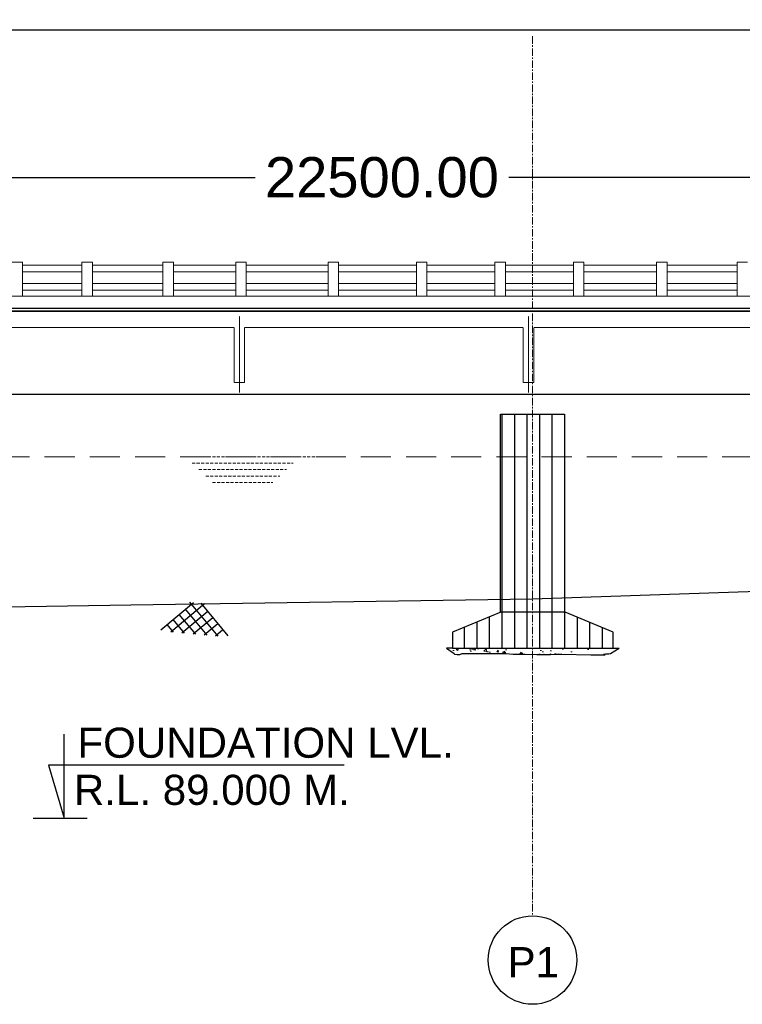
# Model space of a CAD drawing. Header units: inches. Extents: x 4599583 to 400123529, y 1639131 to 28133222499.
# Tile 79 of 86: x 5112253 to 5130250, y 28133182668 to 28133207179. Entities that reach past the tile are written whole.
import ezdxf

# ---------------------------------------------------------------- set-up
doc = ezdxf.new("R2010")
doc.units = ezdxf.units.IN
doc.header["$MEASUREMENT"] = 0
for name, pattern in [('CENTER', [2, 1.25, -0.25, 0.25, -0.25]), ('DASHED', [0.75, 0.5, -0.25]), ('DASHED2', [0.375, 0.25, -0.125]), ('HIDDEN', [0.375, 0.25, -0.125])]:
    doc.linetypes.add(name, pattern=pattern)
for name, color, linetype in [('3', 201, 'Continuous'), ('CHAINAGE', 7, 'Continuous'), ('CHNGE', 31, 'Continuous'), ('DRG', 210, 'Continuous'), ('text', 7, 'Continuous')]:
    doc.layers.add(name, color=color, linetype=linetype)
for name, color, linetype, lineweight in [('CEN', 3, 'CENTER', 13), ('GL', 5, 'Continuous', 30), ('HATCH', 6, 'Continuous', 9), ('PITCH', 8, 'Continuous', 5), ('STR', 7, 'Continuous', 25), ('SYM', 8, 'Continuous', 5)]:
    doc.layers.add(name, color=color, linetype=linetype, lineweight=lineweight)
doc.layers.add('dim', color=7, linetype='Continuous', plot=False)
doc.styles.add('L', font='arial.ttf')
doc.styles.add('ROMANS', font='arial.ttf')
doc.dimstyles.new('Standard$0', dxfattribs={"dimtxt": 60, "dimasz": 60, "dimexe": 60, "dimexo": 60, "dimgap": 25, "dimtad": 0, "dimtih": 1, "dimtoh": 1, "dimlfac": -0.001, "dimzin": 0, "dimdsep": 46, "dimtxsty": 'ROMANS', "dimcen": 30, "dimclrd": 256, "dimclre": 256, "dimclrt": 4, "dimadec": 0, "dimazin": 0, "dimtfac": 1, "dimtix": 1, "dimtofl": 0, "dimtmove": 0, "dimatfit": 0, "dimfxl": 1, "dimtolj": 1, "dimtzin": 0, "dimlwd": -1, "dimlwe": -1, "dimarcsym": 0})
pattern_1 = [(90, (-762919.12, 28134131980.85), (-312.5, 6e-14), [])]
pattern_2 = [(50, (4681001.64, 28133387099.33), (573.80757, -50.20166), [59.99994, -659.99934]), (355, (4681001.64, 28133387099.3), (-111.00096, 601.7531), [47.99995, -527.9995]), (100.4514, (4681049.46, 28133387095.14), (462.80704, 551.5511), [50.9921, -560.9131]), (46.1842, (4681001.64, 28133387259.3), (853.792, -132.4151), [89.9999, -989.999]), (96.6356, (4681072.8, 28133387248.3), (747.7294, 779.2935), [76.4882, -841.3696]), (351.1842, (4681001.6, 28133387259.3), (747.7288, 779.2941), [72, -791.9992]), (21, (4681081.64, 28133387219.33), (477.52516, -322.0948), [59.99994, -659.99934]), (326, (4681081.64, 28133387219.3), (194.6521, 580.11946), [47.99995, -527.9995]), (71.4514, (4681121.44, 28133387192.5), (672.1774, 258.02414), [50.9921, -560.9131]), (37.5, (4681001.64, 28133387099.33), (9.727875, 266.31482), [0, -521.59948, 0, -535.99946, 0, -529.99947]), (7.5, (4681001.64, 28133387099.33), (210.45542, 315.52905), [0, -305.5997, 0, -509.5995, 0, -201.9998]), (327.5, (4680823.24, 28133387099.33), (427.05752, -18.04388), [0, -199.9998, 0, -623.99938, 0, -827.99917]), (317.5, (4680743.24, 28133387099.33), (466.54847, 80.0839), [0, -259.99974, 0, -414.3996, 0, -587.9994])]

# ---------------------------------------------------------------- blocks, each defined once
blk = doc.blocks.new('*D19')
at = {"layer": 'Defpoints', "color": 0, "transparency": 16777216}
for p in [(5155025, 28133206919), (4885025, 28133204169), (5155025, 28133204169)]:
    blk.add_point(p, dxfattribs=at)
at = {"layer": 'DRG', "color": 4, "lineweight": -2, "transparency": 16777216}
for p, q in [((4885025, 28133204219), (4885025, 28133206969)), ((5155025, 28133204219), (5155025, 28133206969)), ((4885975, 28133206919), (4962704, 28133206919)), ((5154075, 28133206919), (5077347, 28133206919))]:
    blk.add_line(p, q, dxfattribs=at)
at = {"layer": 'DRG', "color": 4, "transparency": 16777216}
for points in [[(4885975, 28133207078), (4885975, 28133206761), (4885025, 28133206919)], [(5154075, 28133207078), (5154075, 28133206761), (5155025, 28133206919)]]:
    blk.add_solid(points, dxfattribs=at)
at = {"layer": 'DRG', "color": 6, "transparency": 16777216, "insert": (5020025, 28133206919), "char_height": 1050, "attachment_point": 5, "style": 'ROMANS'}
blk.add_mtext('\\A1;{\\fTimes New Roman|b0|i0|c0|p18;\\H1.4286x;TOTAL LENGTH OF BRIDGE BETWEEN FACE OF DIRT WALLS 270.000 MTS. (12 SPANS @ 22.500 MTS. C/C EACH)}', dxfattribs=at)
blk = doc.blocks.new('*D25')
at = {"layer": 'Defpoints', "color": 0, "transparency": 16777216}
for p in [(5132525, 28133203251), (5110025, 28133201954), (5132525, 28133201954)]:
    blk.add_point(p, dxfattribs=at)
at = {"layer": 'DRG', "color": 4, "lineweight": -2, "transparency": 16777216}
for p, q in [((5110025, 28133202004), (5110025, 28133203301)), ((5132525, 28133202004), (5132525, 28133203301)), ((5110925, 28133203251), (5118116, 28133203251)), ((5131625, 28133203251), (5124435, 28133203251))]:
    blk.add_line(p, q, dxfattribs=at)
at = {"layer": 'DRG', "color": 4, "transparency": 16777216}
for points in [[(5110925, 28133203401), (5110925, 28133203101), (5110025, 28133203251)], [(5131625, 28133203401), (5131625, 28133203101), (5132525, 28133203251)]]:
    blk.add_solid(points, dxfattribs=at)
at = {"layer": 'DRG', "color": 6, "transparency": 16777216, "insert": (5121275, 28133203251), "char_height": 1000, "attachment_point": 5, "style": 'ROMANS'}
blk.add_mtext('\\A1;22500.00', dxfattribs=at)
blk = doc.blocks.new('A$C691546F7')
at = {"layer": 'GL', "color": 71}
for p, q in [((0, 24), (545, 569)), ((181, 0), (749, 569)), ((1050, 0), (481, 569)), ((385, 0), (820, 435)), ((846, 0), (411, 435)), ((436, 0), (206, 230)), ((641, 0), (308, 332)), ((590, 0), (922, 332)), ((232, 0), (104, 128)), ((999, 0), (1127, 128))]:
    blk.add_line(p, q, dxfattribs=at)
for points in [[(1231, 24), (686, 569)], [(794, 0), (1025, 230)]]:
    blk.add_lwpolyline(points, dxfattribs=at)
blk = doc.blocks.new('*D108')
at = {"layer": 'Defpoints', "color": 0, "transparency": 16777216}
for p in [(5155025, 28133206919), (4885025, 28133204169), (5155025, 28133204169)]:
    blk.add_point(p, dxfattribs=at)
at = {"layer": 'DRG', "color": 4, "lineweight": -2, "transparency": 16777216}
for p, q in [((4885025, 28133204219), (4885025, 28133206969)), ((5155025, 28133204219), (5155025, 28133206969)), ((4885975, 28133206919), (4962704, 28133206919)), ((5154075, 28133206919), (5077347, 28133206919))]:
    blk.add_line(p, q, dxfattribs=at)
at = {"layer": 'DRG', "color": 4, "transparency": 16777216}
for points in [[(4885975, 28133207078), (4885975, 28133206761), (4885025, 28133206919)], [(5154075, 28133207078), (5154075, 28133206761), (5155025, 28133206919)]]:
    blk.add_solid(points, dxfattribs=at)
at = {"layer": 'DRG', "color": 6, "transparency": 16777216, "insert": (5020025, 28133206919), "char_height": 1050, "attachment_point": 5, "style": 'ROMANS'}
blk.add_mtext('\\A1;{\\fTimes New Roman|b0|i0|c0|p18;\\H1.4286x;TOTAL LENGTH OF BRIDGE BETWEEN FACE OF DIRT WALLS 270.000 MTS. (12 SPANS @ 22.500 MTS. C/C EACH)}', dxfattribs=at)
blk = doc.blocks.new('*D114')
at = {"layer": 'Defpoints', "color": 0, "transparency": 16777216}
for p in [(5132525, 28133203251), (5110025, 28133201954), (5132525, 28133201954)]:
    blk.add_point(p, dxfattribs=at)
at = {"layer": 'DRG', "color": 4, "lineweight": -2, "transparency": 16777216}
for p, q in [((5110025, 28133202004), (5110025, 28133203301)), ((5132525, 28133202004), (5132525, 28133203301)), ((5110925, 28133203251), (5118116, 28133203251)), ((5131625, 28133203251), (5124435, 28133203251))]:
    blk.add_line(p, q, dxfattribs=at)
at = {"layer": 'DRG', "color": 4, "transparency": 16777216}
for points in [[(5110925, 28133203401), (5110925, 28133203101), (5110025, 28133203251)], [(5131625, 28133203401), (5131625, 28133203101), (5132525, 28133203251)]]:
    blk.add_solid(points, dxfattribs=at)
at = {"layer": 'DRG', "color": 6, "transparency": 16777216, "insert": (5121275, 28133203251), "char_height": 1000, "attachment_point": 5, "style": 'ROMANS'}
blk.add_mtext('\\A1;22500.00', dxfattribs=at)
blk = doc.blocks.new('*D154')
at = {"layer": 'Defpoints', "color": 0, "transparency": 16777216}
for p in [(5155025, 28133206919), (4885025, 28133204169), (5155025, 28133204169)]:
    blk.add_point(p, dxfattribs=at)
at = {"layer": 'DRG', "color": 4, "lineweight": -2, "transparency": 16777216}
for p, q in [((4885025, 28133204219), (4885025, 28133206969)), ((5155025, 28133204219), (5155025, 28133206969)), ((4885975, 28133206919), (4962704, 28133206919)), ((5154075, 28133206919), (5077347, 28133206919))]:
    blk.add_line(p, q, dxfattribs=at)
at = {"layer": 'DRG', "color": 4, "transparency": 16777216}
for points in [[(4885975, 28133207078), (4885975, 28133206761), (4885025, 28133206919)], [(5154075, 28133207078), (5154075, 28133206761), (5155025, 28133206919)]]:
    blk.add_solid(points, dxfattribs=at)
at = {"layer": 'DRG', "color": 6, "transparency": 16777216, "insert": (5020025, 28133206919), "char_height": 1050, "attachment_point": 5, "style": 'ROMANS'}
blk.add_mtext('\\A1;{\\fTimes New Roman|b0|i0|c0|p18;\\H1.4286x;TOTAL LENGTH OF BRIDGE BETWEEN FACE OF DIRT WALLS 270.000 MTS. (12 SPANS @ 22.500 MTS. C/C EACH)}', dxfattribs=at)
blk = doc.blocks.new('*D160')
at = {"layer": 'Defpoints', "color": 0, "transparency": 16777216}
for p in [(5132525, 28133203251), (5110025, 28133201954), (5132525, 28133201954)]:
    blk.add_point(p, dxfattribs=at)
at = {"layer": 'DRG', "color": 4, "lineweight": -2, "transparency": 16777216}
for p, q in [((5110025, 28133202004), (5110025, 28133203301)), ((5132525, 28133202004), (5132525, 28133203301)), ((5110925, 28133203251), (5118116, 28133203251)), ((5131625, 28133203251), (5124435, 28133203251))]:
    blk.add_line(p, q, dxfattribs=at)
at = {"layer": 'DRG', "color": 4, "transparency": 16777216}
for points in [[(5110925, 28133203401), (5110925, 28133203101), (5110025, 28133203251)], [(5131625, 28133203401), (5131625, 28133203101), (5132525, 28133203251)]]:
    blk.add_solid(points, dxfattribs=at)
at = {"layer": 'DRG', "color": 6, "transparency": 16777216, "insert": (5121275, 28133203251), "char_height": 1000, "attachment_point": 5, "style": 'ROMANS'}
blk.add_mtext('\\A1;22500.00', dxfattribs=at)

msp = doc.modelspace()

# ---------------------------------------------------------------- hatches: boundary and pattern name
at = {"layer": 'CHNGE', "linetype": 'Continuous'}
h = msp.add_hatch(dxfattribs=at)
h.set_pattern_fill('ANSI31', color=8, scale=2500, angle=45, style=0)
h.set_pattern_definition(pattern_1)
h.paths.add_polyline_path([(5125825.38, 28133194605.96), (5125035.38, 28133194684.486), (5125035.38, 28133192431.845), (5125825.38, 28133192431.845)])
h.paths.add_polyline_path([(5125015.38, 28133194686.474), (5124225.38, 28133194765), (5124225.38, 28133192431.845), (5125015.38, 28133192431.845)])
h.paths.add_polyline_path([(5125015.38, 28133197355.846), (5124225.38, 28133197355.846), (5124225.38, 28133194765), (5125015.38, 28133194686.474)])
h.paths.add_polyline_path([(5125825.38, 28133197355.846), (5125035.38, 28133197355.846), (5125035.38, 28133194684.486), (5125825.38, 28133194605.96)])
h = msp.add_hatch(dxfattribs=at)
h.set_pattern_fill('ANSI31', color=8, scale=2500, angle=45, style=0)
h.set_pattern_definition(pattern_1)
h.paths.add_polyline_path([(5124225.38, 28133194605.96), (5125015.38, 28133194684.486), (5125015.38, 28133192431.845), (5124225.38, 28133192431.845)])
h.paths.add_polyline_path([(5125035.38, 28133194686.474), (5125825.38, 28133194765), (5125825.38, 28133192431.845), (5125035.38, 28133192431.845)])
h.paths.add_polyline_path([(5125035.38, 28133197355.846), (5125825.38, 28133197355.846), (5125825.38, 28133194765), (5125035.38, 28133194686.474)])
h.paths.add_polyline_path([(5124225.38, 28133197355.846), (5125015.38, 28133197355.846), (5125015.38, 28133194684.486), (5124225.38, 28133194605.96)])
h = msp.add_hatch(dxfattribs=at)
h.set_pattern_fill('ANSI31', color=8, scale=2500, angle=45, style=0)
h.set_pattern_definition(pattern_1)
h.paths.add_polyline_path([(5125825.38, 28133194605.96), (5125035.38, 28133194684.486), (5125035.38, 28133192431.845), (5125825.38, 28133192431.845)])
h.paths.add_polyline_path([(5125015.38, 28133194686.474), (5124225.38, 28133194765), (5124225.38, 28133192431.845), (5125015.38, 28133192431.845)])
h.paths.add_polyline_path([(5125015.38, 28133197355.846), (5124225.38, 28133197355.846), (5124225.38, 28133194765), (5125015.38, 28133194686.474)])
h.paths.add_polyline_path([(5125825.38, 28133197355.846), (5125035.38, 28133197355.846), (5125035.38, 28133194684.486), (5125825.38, 28133194605.96)])
h = msp.add_hatch(dxfattribs=at)
h.set_pattern_fill('ANSI31', color=8, scale=2500, angle=45, style=0)
h.set_pattern_definition(pattern_1)
h.paths.add_polyline_path([(5124225.38, 28133194605.96), (5125015.38, 28133194684.486), (5125015.38, 28133192431.845), (5124225.38, 28133192431.845)])
h.paths.add_polyline_path([(5125035.38, 28133194686.474), (5125825.38, 28133194765), (5125825.38, 28133192431.845), (5125035.38, 28133192431.845)])
h.paths.add_polyline_path([(5125035.38, 28133197355.846), (5125825.38, 28133197355.846), (5125825.38, 28133194765), (5125035.38, 28133194686.474)])
h.paths.add_polyline_path([(5124225.38, 28133197355.846), (5125015.38, 28133197355.846), (5125015.38, 28133194684.486), (5124225.38, 28133194605.96)])
h = msp.add_hatch(dxfattribs=at)
h.set_pattern_fill('ANSI31', color=8, scale=2500, angle=45, style=0)
h.set_pattern_definition(pattern_1)
h.paths.add_polyline_path([(5125825.38, 28133194605.96), (5125035.38, 28133194684.486), (5125035.38, 28133192431.845), (5125825.38, 28133192431.845)])
h.paths.add_polyline_path([(5125015.38, 28133194686.474), (5124225.38, 28133194765), (5124225.38, 28133192431.845), (5125015.38, 28133192431.845)])
h.paths.add_polyline_path([(5125015.38, 28133197355.846), (5124225.38, 28133197355.846), (5124225.38, 28133194765), (5125015.38, 28133194686.474)])
h.paths.add_polyline_path([(5125825.38, 28133197355.846), (5125035.38, 28133197355.846), (5125035.38, 28133194684.486), (5125825.38, 28133194605.96)])
h = msp.add_hatch(dxfattribs=at)
h.set_pattern_fill('ANSI31', color=8, scale=2500, angle=45, style=0)
h.set_pattern_definition(pattern_1)
h.paths.add_polyline_path([(5124225.38, 28133194605.96), (5125015.38, 28133194684.486), (5125015.38, 28133192431.845), (5124225.38, 28133192431.845)])
h.paths.add_polyline_path([(5125035.38, 28133194686.474), (5125825.38, 28133194765), (5125825.38, 28133192431.845), (5125035.38, 28133192431.845)])
h.paths.add_polyline_path([(5125035.38, 28133197355.846), (5125825.38, 28133197355.846), (5125825.38, 28133194765), (5125035.38, 28133194686.474)])
h.paths.add_polyline_path([(5124225.38, 28133197355.846), (5125015.38, 28133197355.846), (5125015.38, 28133194684.486), (5124225.38, 28133194605.96)])
h = msp.add_hatch(dxfattribs=at)
h.set_pattern_fill('ANSI31', color=8, scale=2500, angle=45, style=0)
h.set_pattern_definition(pattern_1)
h.paths.add_polyline_path([(5125025.38, 28133192431.845), (5124235.38, 28133192431.845), (5123035.382, 28133191931.846), (5123035.382, 28133191531.846), (5125025.38, 28133191531.846)])
h.paths.add_polyline_path([(5127035.378, 28133191931.846), (5125835.379, 28133192431.845), (5125025.38, 28133192431.845), (5125025.38, 28133191531.846), (5127035.378, 28133191531.846)])
h = msp.add_hatch(dxfattribs=at)
h.set_pattern_fill('ANSI31', color=8, scale=2500, angle=45, style=0)
h.set_pattern_definition(pattern_1)
h.paths.add_polyline_path([(5125025.38, 28133192431.845), (5124235.38, 28133192431.845), (5123035.382, 28133191931.846), (5123035.382, 28133191531.846), (5125025.38, 28133191531.846)])
h.paths.add_polyline_path([(5127035.378, 28133191931.846), (5125835.379, 28133192431.845), (5125025.38, 28133192431.845), (5125025.38, 28133191531.846), (5127035.378, 28133191531.846)])
h = msp.add_hatch(dxfattribs=at)
h.set_pattern_fill('ANSI31', color=8, scale=2500, angle=45, style=0)
h.set_pattern_definition(pattern_1)
h.paths.add_polyline_path([(5125025.38, 28133192431.845), (5124235.38, 28133192431.845), (5123035.382, 28133191931.846), (5123035.382, 28133191531.846), (5125025.38, 28133191531.846)])
h.paths.add_polyline_path([(5127035.378, 28133191931.846), (5125835.379, 28133192431.845), (5125025.38, 28133192431.845), (5125025.38, 28133191531.846), (5127035.378, 28133191531.846)])
at = {"layer": 'HATCH', "ltscale": 200}
h = msp.add_hatch(dxfattribs=at)
h.set_pattern_fill('AR-CONC', color=256, scale=79.99992, style=0)
h.set_pattern_definition(pattern_2)
h.paths.add_polyline_path([(5127035.378, 28133191531.846), (5125035.38, 28133191531.846), (5125035.38, 28133191375.521), (5125132.663, 28133191373.207), (5125472.434, 28133191373.207), (5125601.258, 28133191380.135), (5125753.808, 28133191387.063), (5126473.886, 28133191366.279), (5126831.908, 28133191366.279), (5126801.898, 28133191380.135), (5126840.492, 28133191394.491), (5126923.193, 28133191395.587), (5126969.078, 28133191398.409)])
h.paths.add_polyline_path([(5125035.38, 28133191531.846), (5123035.382, 28133191531.846), (5123072.565, 28133191397.229), (5123082.846, 28133191380.135), (5123150.017, 28133191373.207), (5123217.189, 28133191373.207), (5123276.872, 28133191400.92), (5124372.837, 28133191400.92), (5124539.255, 28133191380.135), (5124841.432, 28133191380.135), (5125035.38, 28133191375.521)])
h = msp.add_hatch(dxfattribs=at)
h.set_pattern_fill('AR-CONC', color=256, scale=79.99992, style=0)
h.set_pattern_definition(pattern_2)
h.paths.add_polyline_path([(5127035.378, 28133191531.846), (5125035.38, 28133191531.846), (5125035.38, 28133191375.521), (5125132.663, 28133191373.207), (5125472.434, 28133191373.207), (5125601.258, 28133191380.135), (5125753.808, 28133191387.063), (5126473.886, 28133191366.279), (5126831.908, 28133191366.279), (5126801.898, 28133191380.135), (5126840.492, 28133191394.491), (5126923.193, 28133191395.587), (5126969.078, 28133191398.409)])
h.paths.add_polyline_path([(5125035.38, 28133191531.846), (5123035.382, 28133191531.846), (5123072.565, 28133191397.229), (5123082.846, 28133191380.135), (5123150.017, 28133191373.207), (5123217.189, 28133191373.207), (5123276.872, 28133191400.92), (5124372.837, 28133191400.92), (5124539.255, 28133191380.135), (5124841.432, 28133191380.135), (5125035.38, 28133191375.521)])
h = msp.add_hatch(dxfattribs=at)
h.set_pattern_fill('AR-CONC', color=256, scale=79.99992, style=0)
h.set_pattern_definition(pattern_2)
h.paths.add_polyline_path([(5127035.378, 28133191531.846), (5125035.38, 28133191531.846), (5125035.38, 28133191375.521), (5125132.663, 28133191373.207), (5125472.434, 28133191373.207), (5125601.258, 28133191380.135), (5125753.808, 28133191387.063), (5126473.886, 28133191366.279), (5126831.908, 28133191366.279), (5126801.898, 28133191380.135), (5126840.492, 28133191394.491), (5126923.193, 28133191395.587), (5126969.078, 28133191398.409)])
h.paths.add_polyline_path([(5125035.38, 28133191531.846), (5123035.382, 28133191531.846), (5123072.565, 28133191397.229), (5123082.846, 28133191380.135), (5123150.017, 28133191373.207), (5123217.189, 28133191373.207), (5123276.872, 28133191400.92), (5124372.837, 28133191400.92), (5124539.255, 28133191380.135), (5124841.432, 28133191380.135), (5125035.38, 28133191375.521)])

# ---------------------------------------------------------------- linework, layer by layer
msp.add_circle((5125025.38, 28133183769.608), 1101.806)
msp.add_circle((5125025.38, 28133183769.608), 1101.806)
msp.add_circle((5125025.38, 28133183769.608), 1101.806)
at = {"layer": '3', "color": 87, "linetype": 'HIDDEN', "lineweight": 5, "ltscale": 50}
for p, q in [((5110725.38, 28133199514.28), (5117560.785, 28133199514.28)), ((5117595.38, 28133199514.28), (5110725.38, 28133199514.28)), ((5110725.38, 28133199514.28), (5117560.785, 28133199514.28)), ((5117595.38, 28133199514.28), (5110725.38, 28133199514.28)), ((5110725.38, 28133199514.28), (5117560.785, 28133199514.28)), ((5117595.38, 28133199514.28), (5110725.38, 28133199514.28)), ((5117595.38, 28133198149.28), (5117595.38, 28133199514.28)), ((5117595.38, 28133198149.28), (5117595.38, 28133199514.28)), ((5117595.38, 28133198149.28), (5117595.38, 28133199514.28)), ((5117855.38, 28133198149.28), (5117855.38, 28133199514.28)), ((5124795.38, 28133199514.28), (5117855.38, 28133199514.28)), ((5117855.38, 28133198149.28), (5117855.38, 28133199514.28)), ((5124795.38, 28133199514.28), (5117855.38, 28133199514.28)), ((5117855.38, 28133198149.28), (5117855.38, 28133199514.28)), ((5124795.38, 28133199514.28), (5117855.38, 28133199514.28)), ((5124795.38, 28133198149.28), (5124795.38, 28133199514.28)), ((5124795.38, 28133198149.28), (5124795.38, 28133199514.28)), ((5124795.38, 28133198149.28), (5124795.38, 28133199514.28)), ((5124795.38, 28133198149.28), (5124795.38, 28133199514.28)), ((5124795.38, 28133198149.28), (5124795.38, 28133199514.28)), ((5124795.38, 28133198149.28), (5124795.38, 28133199514.28)), ((5125055.38, 28133198149.28), (5125055.38, 28133199514.28)), ((5131825.38, 28133199514.28), (5125055.38, 28133199514.28)), ((5125055.38, 28133198149.28), (5125055.38, 28133199514.28)), ((5131825.38, 28133199514.28), (5125055.38, 28133199514.28)), ((5125055.38, 28133198149.28), (5125055.38, 28133199514.28)), ((5131825.38, 28133199514.28), (5125055.38, 28133199514.28)), ((5125055.38, 28133198149.28), (5125055.38, 28133199514.28)), ((5131825.38, 28133199514.28), (5125055.38, 28133199514.28)), ((5125055.38, 28133198149.28), (5125055.38, 28133199514.28)), ((5131825.38, 28133199514.28), (5125055.38, 28133199514.28)), ((5125055.38, 28133198149.28), (5125055.38, 28133199514.28)), ((5131825.38, 28133199514.28), (5125055.38, 28133199514.28)), ((5117855.38, 28133198149.28), (5117595.38, 28133198149.28)), ((5117855.38, 28133198149.28), (5117595.38, 28133198149.28)), ((5117855.38, 28133198149.28), (5117595.38, 28133198149.28)), ((5125055.38, 28133198149.28), (5124795.38, 28133198149.28)), ((5125055.38, 28133198149.28), (5124795.38, 28133198149.28)), ((5125055.38, 28133198149.28), (5124795.38, 28133198149.28))]:
    msp.add_line(p, q, dxfattribs=at)
at = {"layer": 'CEN', "ltscale": 150}
msp.add_line((5125025.38, 28133206765.413), (5125025.38, 28133184871.413), dxfattribs=at)
msp.add_line((5125025.38, 28133206765.413), (5125025.38, 28133184871.413), dxfattribs=at)
msp.add_line((5125025.38, 28133206765.413), (5125025.38, 28133184871.413), dxfattribs=at)
at = {"layer": 'CEN', "ltscale": 10}
for p, q in [((5117725.38, 28133197899.28), (5117725.38, 28133199799.28)), ((5117725.38, 28133197899.28), (5117725.38, 28133199799.28)), ((5117725.38, 28133197899.28), (5117725.38, 28133199799.28)), ((5124925.38, 28133197899.28), (5124925.38, 28133199799.28)), ((5124925.38, 28133197899.28), (5124925.38, 28133199799.28)), ((5124925.38, 28133197899.28), (5124925.38, 28133199799.28)), ((5124925.38, 28133197899.28), (5124925.38, 28133199799.28)), ((5124925.38, 28133197899.28), (5124925.38, 28133199799.28)), ((5124925.38, 28133197899.28), (5124925.38, 28133199799.28))]:
    msp.add_line(p, q, dxfattribs=at)
at = {"layer": 'CHAINAGE', "linetype": 'ByBlock'}
for p, q in [((5110045.38, 28133199924.28), (5132505.38, 28133199924.28)), ((5110045.38, 28133199924.28), (5132505.38, 28133199924.28)), ((5110045.38, 28133199924.28), (5132505.38, 28133199924.28)), ((5132505.38, 28133197849.28), (5110045.38, 28133197849.28)), ((5132505.38, 28133197849.28), (5110045.38, 28133197849.28)), ((5132505.38, 28133197849.28), (5110045.38, 28133197849.28))]:
    msp.add_line(p, q, dxfattribs=at)
at = {"layer": 'dim', "ltscale": 5}
msp.add_line((5112585.831, 28133187299.28), (5113930.831, 28133187299.28), dxfattribs=at)
msp.add_line((5112585.831, 28133187299.28), (5113930.831, 28133187299.28), dxfattribs=at)
msp.add_line((5112585.831, 28133187299.28), (5113930.831, 28133187299.28), dxfattribs=at)
msp.add_lwpolyline([(5120331.738, 28133188619.293), (5112974.778, 28133188619.293), (5113360.331, 28133187299.28), (5113360.331, 28133189396.777)], dxfattribs=at)
msp.add_lwpolyline([(5120331.738, 28133188619.293), (5112974.778, 28133188619.293), (5113360.331, 28133187299.28), (5113360.331, 28133189396.777)], dxfattribs=at)
msp.add_lwpolyline([(5120331.738, 28133188619.293), (5112974.778, 28133188619.293), (5113360.331, 28133187299.28), (5113360.331, 28133189396.777)], dxfattribs=at)
at = {"layer": 'GL', "lineweight": 30}
msp.add_lwpolyline([(5005025.38, 28133191714.28), (5015025.38, 28133191609.28), (5025025.38, 28133191469.28), (5035025.38, 28133191329.28), (5045025.38, 28133191754.28), (5055025.38, 28133191874.28), (5065025.38, 28133191954.28), (5085025.38, 28133192464.28), (5095025.38, 28133192674.28), (5105025.38, 28133192454.28), (5115025.38, 28133192614.28), (5125025.38, 28133192764.28), (5135025.38, 28133193104.28), (5145025.38, 28133193324.28), (5155025.38, 28133196979.28), (5165025.38, 28133197259.28), (5175025.38, 28133197439.28)], dxfattribs=at)
msp.add_lwpolyline([(5005025.38, 28133191714.28), (5015025.38, 28133191609.28), (5025025.38, 28133191469.28), (5035025.38, 28133191329.28), (5045025.38, 28133191754.28), (5055025.38, 28133191874.28), (5065025.38, 28133191954.28), (5085025.38, 28133192464.28), (5095025.38, 28133192674.28), (5105025.38, 28133192454.28), (5115025.38, 28133192614.28), (5125025.38, 28133192764.28), (5135025.38, 28133193104.28), (5145025.38, 28133193324.28), (5155025.38, 28133196979.28), (5165025.38, 28133197259.28), (5175025.38, 28133197439.28)], dxfattribs=at)
msp.add_lwpolyline([(5005025.38, 28133191714.28), (5015025.38, 28133191609.28), (5025025.38, 28133191469.28), (5035025.38, 28133191329.28), (5045025.38, 28133191754.28), (5055025.38, 28133191874.28), (5065025.38, 28133191954.28), (5085025.38, 28133192464.28), (5095025.38, 28133192674.28), (5105025.38, 28133192454.28), (5115025.38, 28133192614.28), (5125025.38, 28133192764.28), (5135025.38, 28133193104.28), (5145025.38, 28133193324.28), (5155025.38, 28133196979.28), (5165025.38, 28133197259.28), (5175025.38, 28133197439.28)], dxfattribs=at)
at = {"layer": 'PITCH', "linetype": 'DASHED2', "ltscale": 3000}
msp.add_line((4885625.38, 28133196299.28), (5154425.38, 28133196299.28), dxfattribs=at)
msp.add_line((4885625.38, 28133196299.28), (5154425.38, 28133196299.28), dxfattribs=at)
msp.add_line((4885625.38, 28133196299.28), (5154425.38, 28133196299.28), dxfattribs=at)
at = {"layer": 'PITCH', "linetype": 'DASHED2', "ltscale": 300}
for p, q in [((5116378.88, 28133196299.28), (5119601.38, 28133196299.28)), ((5116378.88, 28133196299.28), (5119601.38, 28133196299.28)), ((5116378.88, 28133196299.28), (5119601.38, 28133196299.28)), ((5116548.255, 28133196139.28), (5119068.005, 28133196139.28)), ((5116548.255, 28133196139.28), (5119068.005, 28133196139.28)), ((5116548.255, 28133196139.28), (5119068.005, 28133196139.28)), ((5116717.63, 28133195979.28), (5118898.63, 28133195979.28)), ((5116717.63, 28133195979.28), (5118898.63, 28133195979.28)), ((5116717.63, 28133195979.28), (5118898.63, 28133195979.28)), ((5116887.005, 28133195819.28), (5118729.255, 28133195819.28)), ((5116887.005, 28133195819.28), (5118729.255, 28133195819.28)), ((5116887.005, 28133195819.28), (5118729.255, 28133195819.28)), ((5117056.38, 28133195659.28), (5118559.88, 28133195659.28)), ((5117056.38, 28133195659.28), (5118559.88, 28133195659.28)), ((5117056.38, 28133195659.28), (5118559.88, 28133195659.28))]:
    msp.add_line(p, q, dxfattribs=at)
at = {"layer": 'STR'}
for p, q in [((4907545.38, 28133199999.28), (5155025.38, 28133199999.28)), ((4907545.38, 28133199999.28), (5155025.38, 28133199999.28)), ((4907545.38, 28133199999.28), (5155025.38, 28133199999.28)), ((5155005.38, 28133199924.28), (4907545.38, 28133199924.28)), ((5155005.38, 28133199924.28), (4907545.38, 28133199924.28)), ((5155005.38, 28133199924.28), (4907545.38, 28133199924.28)), ((5123035.382, 28133191531.846), (5122885.382, 28133191531.846)), ((5123035.382, 28133191531.846), (5122885.382, 28133191531.846)), ((5123035.382, 28133191531.846), (5122885.382, 28133191531.846)), ((5127035.378, 28133191531.846), (5127185.377, 28133191531.846)), ((5127035.378, 28133191531.846), (5127185.377, 28133191531.846)), ((5127035.378, 28133191531.846), (5127185.377, 28133191531.846))]:
    msp.add_line(p, q, dxfattribs=at)
msp.add_lwpolyline([(5124225.38, 28133197355.846), (5125825.38, 28133197355.846), (5125825.38, 28133192431.845), (5124225.38, 28133192431.845)], close=True, dxfattribs=at)
msp.add_lwpolyline([(5124225.38, 28133197355.846), (5125825.38, 28133197355.846), (5125825.38, 28133192431.845), (5124225.38, 28133192431.845)], close=True, dxfattribs=at)
msp.add_lwpolyline([(5124225.38, 28133197355.846), (5125825.38, 28133197355.846), (5125825.38, 28133192431.845), (5124225.38, 28133192431.845)], close=True, dxfattribs=at)
for points in [[(5124235.38, 28133192431.845), (5123035.382, 28133191931.846), (5123035.382, 28133191531.846), (5127035.378, 28133191531.846), (5127035.378, 28133191931.846), (5125835.379, 28133192431.845), (5124235.38, 28133192431.845)], [(5124235.38, 28133192431.845), (5123035.382, 28133191931.846), (5123035.382, 28133191531.846), (5127035.378, 28133191531.846), (5127035.378, 28133191931.846), (5125835.379, 28133192431.845), (5124235.38, 28133192431.845)], [(5124235.38, 28133192431.845), (5123035.382, 28133191931.846), (5123035.382, 28133191531.846), (5127035.378, 28133191531.846), (5127035.378, 28133191931.846), (5125835.379, 28133192431.845), (5124235.38, 28133192431.845)], [(5122885.382, 28133191531.846), (5123072.565, 28133191397.229), (5123082.846, 28133191380.135), (5123082.846, 28133191380.135), (5123150.017, 28133191373.207), (5123217.189, 28133191373.207), (5123276.872, 28133191400.92), (5124372.837, 28133191400.92), (5124539.255, 28133191380.135), (5124841.432, 28133191380.135), (5125132.663, 28133191373.207), (5125472.434, 28133191373.207), (5125601.258, 28133191380.135), (5125753.808, 28133191387.063), (5126473.886, 28133191366.279), (5126831.908, 28133191366.279), (5126831.908, 28133191366.279), (5126831.908, 28133191366.279), (5126831.908, 28133191366.279), (5126801.898, 28133191380.135), (5126840.492, 28133191394.491), (5126923.193, 28133191395.587), (5126969.078, 28133191398.409), (5127185.377, 28133191531.846)], [(5122885.382, 28133191531.846), (5123072.565, 28133191397.229), (5123082.846, 28133191380.135), (5123082.846, 28133191380.135), (5123150.017, 28133191373.207), (5123217.189, 28133191373.207), (5123276.872, 28133191400.92), (5124372.837, 28133191400.92), (5124539.255, 28133191380.135), (5124841.432, 28133191380.135), (5125132.663, 28133191373.207), (5125472.434, 28133191373.207), (5125601.258, 28133191380.135), (5125753.808, 28133191387.063), (5126473.886, 28133191366.279), (5126831.908, 28133191366.279), (5126831.908, 28133191366.279), (5126831.908, 28133191366.279), (5126831.908, 28133191366.279), (5126801.898, 28133191380.135), (5126840.492, 28133191394.491), (5126923.193, 28133191395.587), (5126969.078, 28133191398.409), (5127185.377, 28133191531.846)], [(5122885.382, 28133191531.846), (5123072.565, 28133191397.229), (5123082.846, 28133191380.135), (5123082.846, 28133191380.135), (5123150.017, 28133191373.207), (5123217.189, 28133191373.207), (5123276.872, 28133191400.92), (5124372.837, 28133191400.92), (5124539.255, 28133191380.135), (5124841.432, 28133191380.135), (5125132.663, 28133191373.207), (5125472.434, 28133191373.207), (5125601.258, 28133191380.135), (5125753.808, 28133191387.063), (5126473.886, 28133191366.279), (5126831.908, 28133191366.279), (5126831.908, 28133191366.279), (5126831.908, 28133191366.279), (5126831.908, 28133191366.279), (5126801.898, 28133191380.135), (5126840.492, 28133191394.491), (5126923.193, 28133191395.587), (5126969.078, 28133191398.409), (5127185.377, 28133191531.846)]]:
    msp.add_lwpolyline(points, dxfattribs=at)
at = {"layer": 'SYM'}
for p, q in [((5112061.11, 28133201144.28), (5112321.11, 28133201144.28)), ((5112061.11, 28133201144.28), (5112321.11, 28133201144.28)), ((5112061.11, 28133201144.28), (5112321.11, 28133201144.28)), ((5112321.11, 28133201144.28), (5112321.11, 28133200299.28)), ((5112321.11, 28133201144.28), (5112321.11, 28133200299.28)), ((5112321.11, 28133201144.28), (5112321.11, 28133200299.28)), ((5113804.171, 28133201144.28), (5114064.171, 28133201144.28)), ((5113804.171, 28133201144.28), (5113804.171, 28133200299.28)), ((5113804.171, 28133201144.28), (5114064.171, 28133201144.28)), ((5113804.171, 28133201144.28), (5113804.171, 28133200299.28)), ((5113804.171, 28133201144.28), (5114064.171, 28133201144.28)), ((5113804.171, 28133201144.28), (5113804.171, 28133200299.28)), ((5114064.171, 28133201144.28), (5114064.171, 28133200299.28)), ((5114064.171, 28133201144.28), (5114064.171, 28133200299.28)), ((5114064.171, 28133201144.28), (5114064.171, 28133200299.28)), ((5115819.901, 28133201144.28), (5116079.901, 28133201144.28)), ((5115819.901, 28133201144.28), (5116079.901, 28133201144.28)), ((5115819.901, 28133201144.28), (5116079.901, 28133201144.28)), ((5116079.901, 28133201144.28), (5116079.901, 28133200299.28)), ((5116079.901, 28133201144.28), (5116079.901, 28133200299.28)), ((5116079.901, 28133201144.28), (5116079.901, 28133200299.28)), ((5117636.801, 28133201144.28), (5117896.801, 28133201144.28)), ((5117636.801, 28133201144.28), (5117896.801, 28133201144.28)), ((5117636.801, 28133201144.28), (5117896.801, 28133201144.28)), ((5117896.801, 28133201144.28), (5117896.801, 28133200299.28)), ((5117896.801, 28133201144.28), (5117896.801, 28133200299.28)), ((5117896.801, 28133201144.28), (5117896.801, 28133200299.28)), ((5119934.139, 28133201144.28), (5120193.139, 28133201144.28)), ((5119934.139, 28133201144.28), (5120193.139, 28133201144.28)), ((5119934.139, 28133201144.28), (5120193.139, 28133201144.28)), ((5120193.139, 28133201144.28), (5120193.139, 28133200299.28)), ((5120193.139, 28133201144.28), (5120193.139, 28133200299.28)), ((5120193.139, 28133201144.28), (5120193.139, 28133200299.28)), ((5122136.488, 28133201144.28), (5122396.488, 28133201144.28)), ((5122136.488, 28133201144.28), (5122396.488, 28133201144.28)), ((5122136.488, 28133201144.28), (5122396.488, 28133201144.28)), ((5122396.488, 28133201144.28), (5122396.488, 28133200299.28)), ((5122396.488, 28133201144.28), (5122396.488, 28133200299.28)), ((5122396.488, 28133201144.28), (5122396.488, 28133200299.28)), ((5124088.753, 28133201144.28), (5124348.753, 28133201144.28)), ((5124088.753, 28133201144.28), (5124348.753, 28133201144.28)), ((5124088.753, 28133201144.28), (5124348.753, 28133201144.28)), ((5124348.753, 28133201144.28), (5124348.753, 28133200299.28)), ((5124348.753, 28133201144.28), (5124348.753, 28133200299.28)), ((5124348.753, 28133201144.28), (5124348.753, 28133200299.28)), ((5126047.149, 28133201144.28), (5126307.149, 28133201144.28)), ((5126047.149, 28133201144.28), (5126307.149, 28133201144.28)), ((5126047.149, 28133201144.28), (5126307.149, 28133201144.28)), ((5126307.149, 28133201144.28), (5126307.149, 28133200299.28)), ((5126307.149, 28133201144.28), (5126307.149, 28133200299.28)), ((5126307.149, 28133201144.28), (5126307.149, 28133200299.28)), ((5128116.889, 28133201144.28), (5128376.889, 28133201144.28)), ((5128116.889, 28133201144.28), (5128376.889, 28133201144.28)), ((5128116.889, 28133201144.28), (5128376.889, 28133201144.28)), ((5128376.889, 28133201144.28), (5128376.889, 28133200299.28)), ((5128376.889, 28133201144.28), (5128376.889, 28133200299.28)), ((5128376.889, 28133201144.28), (5128376.889, 28133200299.28)), ((5130120.199, 28133201144.28), (5130380.199, 28133201144.28)), ((5130120.199, 28133201144.28), (5130380.199, 28133201144.28)), ((5130120.199, 28133201144.28), (5130380.199, 28133201144.28)), ((5110045.38, 28133200299.28), (5122071.958, 28133200299.28)), ((5110045.38, 28133200299.28), (5122071.958, 28133200299.28)), ((5110045.38, 28133200299.28), (5122071.958, 28133200299.28)), ((5132506.289, 28133200299.28), (5120556.639, 28133200299.28)), ((5132506.289, 28133200299.28), (5120556.639, 28133200299.28)), ((5132506.289, 28133200299.28), (5120556.639, 28133200299.28))]:
    msp.add_line(p, q, dxfattribs=at)
at = {"layer": 'SYM', "ltscale": 0.9}
for p, q in [((5115819.901, 28133201144.28), (5115819.901, 28133200299.28)), ((5115819.901, 28133201144.28), (5115819.901, 28133200299.28)), ((5115819.901, 28133201144.28), (5115819.901, 28133200299.28)), ((5117636.801, 28133201144.28), (5117636.801, 28133200299.28)), ((5117636.801, 28133201144.28), (5117636.801, 28133200299.28)), ((5117636.801, 28133201144.28), (5117636.801, 28133200299.28)), ((5119934.139, 28133201144.28), (5119934.139, 28133200299.28)), ((5119934.139, 28133201144.28), (5119934.139, 28133200299.28)), ((5119934.139, 28133201144.28), (5119934.139, 28133200299.28)), ((5122136.488, 28133201144.28), (5122136.488, 28133200299.28)), ((5122136.488, 28133201144.28), (5122136.488, 28133200299.28)), ((5122136.488, 28133201144.28), (5122136.488, 28133200299.28)), ((5124088.753, 28133201144.28), (5124088.753, 28133200299.28)), ((5124088.753, 28133201144.28), (5124088.753, 28133200299.28)), ((5124088.753, 28133201144.28), (5124088.753, 28133200299.28)), ((5126047.149, 28133201144.28), (5126047.149, 28133200299.28)), ((5126047.149, 28133201144.28), (5126047.149, 28133200299.28)), ((5126047.149, 28133201144.28), (5126047.149, 28133200299.28)), ((5128116.889, 28133201144.28), (5128116.889, 28133200299.28)), ((5128116.889, 28133201144.28), (5128116.889, 28133200299.28)), ((5128116.889, 28133201144.28), (5128116.889, 28133200299.28)), ((5130120.199, 28133201144.28), (5130120.199, 28133200299.28)), ((5130120.199, 28133201144.28), (5130120.199, 28133200299.28)), ((5130120.199, 28133201144.28), (5130120.199, 28133200299.28))]:
    msp.add_line(p, q, dxfattribs=at)
at = {"layer": 'SYM'}
for points in [[(5112321.11, 28133201069.28), (5113804.171, 28133201069.285), (5113804.171, 28133200904.285), (5112321.11, 28133200904.28)], [(5112321.11, 28133201069.28), (5113804.171, 28133201069.285), (5113804.171, 28133200904.285), (5112321.11, 28133200904.28)], [(5112321.11, 28133201069.28), (5113804.171, 28133201069.285), (5113804.171, 28133200904.285), (5112321.11, 28133200904.28)], [(5116079.901, 28133201069.28), (5117636.801, 28133201069.285), (5117636.801, 28133200904.285), (5116079.901, 28133200904.28)], [(5116079.901, 28133201069.28), (5117636.801, 28133201069.285), (5117636.801, 28133200904.285), (5116079.901, 28133200904.28)], [(5116079.901, 28133201069.28), (5117636.801, 28133201069.285), (5117636.801, 28133200904.285), (5116079.901, 28133200904.28)], [(5117896.801, 28133201069.28), (5119934.139, 28133201069.285), (5119934.139, 28133200904.285), (5117896.801, 28133200904.28)], [(5117896.801, 28133201069.28), (5119934.139, 28133201069.285), (5119934.139, 28133200904.285), (5117896.801, 28133200904.28)], [(5117896.801, 28133201069.28), (5119934.139, 28133201069.285), (5119934.139, 28133200904.285), (5117896.801, 28133200904.28)], [(5120193.139, 28133201069.28), (5122136.488, 28133201069.285), (5122136.488, 28133200904.285), (5120193.139, 28133200904.28)], [(5120193.139, 28133201069.28), (5122136.488, 28133201069.285), (5122136.488, 28133200904.285), (5120193.139, 28133200904.28)], [(5120193.139, 28133201069.28), (5122136.488, 28133201069.285), (5122136.488, 28133200904.285), (5120193.139, 28133200904.28)], [(5126307.149, 28133201069.28), (5128116.889, 28133201069.285), (5128116.889, 28133200904.285), (5126307.149, 28133200904.28)], [(5126307.149, 28133201069.28), (5128116.889, 28133201069.285), (5128116.889, 28133200904.285), (5126307.149, 28133200904.28)], [(5126307.149, 28133201069.28), (5128116.889, 28133201069.285), (5128116.889, 28133200904.285), (5126307.149, 28133200904.28)], [(5128376.889, 28133201069.28), (5130120.199, 28133201069.285), (5130120.199, 28133200904.285), (5128376.889, 28133200904.28)], [(5128376.889, 28133201069.28), (5130120.199, 28133201069.285), (5130120.199, 28133200904.285), (5128376.889, 28133200904.28)], [(5128376.889, 28133201069.28), (5130120.199, 28133201069.285), (5130120.199, 28133200904.285), (5128376.889, 28133200904.28)], [(5112321.11, 28133200614.28), (5113804.171, 28133200614.285), (5113804.171, 28133200449.285), (5112321.11, 28133200449.28)], [(5112321.11, 28133200614.28), (5113804.171, 28133200614.285), (5113804.171, 28133200449.285), (5112321.11, 28133200449.28)], [(5112321.11, 28133200614.28), (5113804.171, 28133200614.285), (5113804.171, 28133200449.285), (5112321.11, 28133200449.28)], [(5116079.901, 28133200614.28), (5117636.801, 28133200614.285), (5117636.801, 28133200449.285), (5116079.901, 28133200449.28)], [(5116079.901, 28133200614.28), (5117636.801, 28133200614.285), (5117636.801, 28133200449.285), (5116079.901, 28133200449.28)], [(5116079.901, 28133200614.28), (5117636.801, 28133200614.285), (5117636.801, 28133200449.285), (5116079.901, 28133200449.28)], [(5117896.801, 28133200614.28), (5119934.139, 28133200614.285), (5119934.139, 28133200449.285), (5117896.801, 28133200449.28)], [(5117896.801, 28133200614.28), (5119934.139, 28133200614.285), (5119934.139, 28133200449.285), (5117896.801, 28133200449.28)], [(5117896.801, 28133200614.28), (5119934.139, 28133200614.285), (5119934.139, 28133200449.285), (5117896.801, 28133200449.28)], [(5120193.139, 28133200614.28), (5122136.488, 28133200614.285), (5122136.488, 28133200449.285), (5120193.139, 28133200449.28)], [(5120193.139, 28133200614.28), (5122136.488, 28133200614.285), (5122136.488, 28133200449.285), (5120193.139, 28133200449.28)], [(5120193.139, 28133200614.28), (5122136.488, 28133200614.285), (5122136.488, 28133200449.285), (5120193.139, 28133200449.28)], [(5126307.149, 28133200614.28), (5128116.889, 28133200614.285), (5128116.889, 28133200449.285), (5126307.149, 28133200449.28)], [(5126307.149, 28133200614.28), (5128116.889, 28133200614.285), (5128116.889, 28133200449.285), (5126307.149, 28133200449.28)], [(5126307.149, 28133200614.28), (5128116.889, 28133200614.285), (5128116.889, 28133200449.285), (5126307.149, 28133200449.28)], [(5128376.889, 28133200614.28), (5130120.199, 28133200614.285), (5130120.199, 28133200449.285), (5128376.889, 28133200449.28)], [(5128376.889, 28133200614.28), (5130120.199, 28133200614.285), (5130120.199, 28133200449.285), (5128376.889, 28133200449.28)], [(5128376.889, 28133200614.28), (5130120.199, 28133200614.285), (5130120.199, 28133200449.285), (5128376.889, 28133200449.28)]]:
    msp.add_lwpolyline(points, close=True, dxfattribs=at)
for points in [[(5114064.171, 28133201069.281), (5115819.901, 28133201069.285), (5115819.901, 28133200904.285), (5114064.171, 28133200904.281)], [(5114064.171, 28133201069.281), (5115819.901, 28133201069.285), (5115819.901, 28133200904.285), (5114064.171, 28133200904.281)], [(5114064.171, 28133201069.281), (5115819.901, 28133201069.285), (5115819.901, 28133200904.285), (5114064.171, 28133200904.281)], [(5124088.753, 28133200904.282), (5122396.488, 28133200904.28), (5122396.488, 28133201069.28), (5124088.753, 28133201069.282)], [(5124088.753, 28133200904.282), (5122396.488, 28133200904.28), (5122396.488, 28133201069.28), (5124088.753, 28133201069.282)], [(5124088.753, 28133200904.282), (5122396.488, 28133200904.28), (5122396.488, 28133201069.28), (5124088.753, 28133201069.282)], [(5124348.753, 28133201069.282), (5126047.149, 28133201069.285), (5126047.149, 28133200904.285), (5124348.753, 28133200904.282)], [(5124348.753, 28133201069.282), (5126047.149, 28133201069.285), (5126047.149, 28133200904.285), (5124348.753, 28133200904.282)], [(5124348.753, 28133201069.282), (5126047.149, 28133201069.285), (5126047.149, 28133200904.285), (5124348.753, 28133200904.282)], [(5114064.171, 28133200614.281), (5115819.901, 28133200614.285), (5115819.901, 28133200449.285), (5114064.171, 28133200449.281)], [(5114064.171, 28133200614.281), (5115819.901, 28133200614.285), (5115819.901, 28133200449.285), (5114064.171, 28133200449.281)], [(5114064.171, 28133200614.281), (5115819.901, 28133200614.285), (5115819.901, 28133200449.285), (5114064.171, 28133200449.281)], [(5124088.753, 28133200449.282), (5122396.488, 28133200449.28), (5122396.488, 28133200614.28), (5124088.753, 28133200614.282)], [(5124088.753, 28133200449.282), (5122396.488, 28133200449.28), (5122396.488, 28133200614.28), (5124088.753, 28133200614.282)], [(5124088.753, 28133200449.282), (5122396.488, 28133200449.28), (5122396.488, 28133200614.28), (5124088.753, 28133200614.282)], [(5124348.753, 28133200614.282), (5126047.149, 28133200614.285), (5126047.149, 28133200449.285), (5124348.753, 28133200449.282)], [(5124348.753, 28133200614.282), (5126047.149, 28133200614.285), (5126047.149, 28133200449.285), (5124348.753, 28133200449.282)], [(5124348.753, 28133200614.282), (5126047.149, 28133200614.285), (5126047.149, 28133200449.285), (5124348.753, 28133200449.282)]]:
    msp.add_lwpolyline(points, dxfattribs=at)

# ---------------------------------------------------------------- block references
at = {"layer": 'PITCH', "linetype": 'DASHED', "ltscale": 25, "xscale": 1.364999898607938, "yscale": 1.365001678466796, "zscale": 1.364999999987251, "rotation": 354.8885439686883}
msp.add_blockref('A$C691546F7', (5115768.335, 28133191959.555), dxfattribs=at)
msp.add_blockref('A$C691546F7', (5115768.335, 28133191959.555), dxfattribs=at)
msp.add_blockref('A$C691546F7', (5115768.335, 28133191959.555), dxfattribs=at)

# ---------------------------------------------------------------- texts
at = {"layer": 'text', "color": 2, "style": 'L'}
for s, p in [('FOUNDATION LVL.', (5113691.926, 28133188805.397)), ('FOUNDATION LVL.', (5113691.926, 28133188805.397)), ('FOUNDATION LVL.', (5113691.926, 28133188805.397)), ('R.L. 89.000 M.', (5113603.372, 28133187632.043)), ('R.L. 89.000 M.', (5113603.372, 28133187632.043)), ('R.L. 89.000 M.', (5113603.372, 28133187632.043))]:
    msp.add_text(s, height=750, dxfattribs=at).set_placement(p)
at = {"layer": 'text', "style": 'ROMANS'}
msp.add_text('P1', height=750, dxfattribs=at).set_placement((5124402.85, 28133183342.041))
msp.add_text('P1', height=750, dxfattribs=at).set_placement((5124402.85, 28133183342.041))
msp.add_text('P1', height=750, dxfattribs=at).set_placement((5124402.85, 28133183342.041))

# ---------------------------------------------------------------- dimensions: what is measured, and where the dimension line sits
at = {"layer": 'DRG'}
for picture in ['*D19', '*D108', '*D154']:
    dim = msp.add_linear_dim(base=(5155025.38, 28133206919.354), p1=(4885025.38, 28133204169.354), p2=(5155025.38, 28133204169.354), text='{\\fTimes New Roman|b0|i0|c0|p18;\\H1.4286x;TOTAL LENGTH OF BRIDGE BETWEEN FACE OF DIRT WALLS 270.000 MTS. (12 SPANS @ 22.500 MTS. C/C EACH)}', dimstyle='Standard$0', override={"dimscale": 1, "dimtxt": 1050, "dimasz": 950, "dimexe": 50, "dimexo": 50, "dimgap": 300, "dimtoh": 0, "dimtxsty": 'ROMANS', "dimsah": 1, "dimcen": 0.09, "dimdle": 0, "dimclrd": 4, "dimclre": 4, "dimclrt": 6, "dimtm": 0, "dimlwd": 65534, "dimlwe": 65534}, dxfattribs=at)
    dim.commit()
    dim.dimension.update_dxf_attribs({"geometry": picture, "text_midpoint": (5020025.38, 28133206919.354)})
for picture in ['*D25', '*D114', '*D160']:
    dim = msp.add_linear_dim(base=(5132525.38, 28133203250.753), p1=(5110025.38, 28133201954.448), p2=(5132525.38, 28133201954.448), angle=180, dimstyle='Standard$0', override={"dimscale": 1, "dimtxt": 1000, "dimasz": 900, "dimexe": 50, "dimexo": 50, "dimgap": 300, "dimtoh": 0, "dimtxsty": 'ROMANS', "dimsah": 1, "dimcen": 0.09, "dimdle": 0, "dimclrd": 4, "dimclre": 4, "dimclrt": 6, "dimtm": 0, "dimlwd": 65534, "dimlwe": 65534}, dxfattribs=at)
    dim.commit()
    dim.dimension.update_dxf_attribs({"geometry": picture, "text_midpoint": (5121275.38, 28133203250.753)})

doc.saveas('drawing.dxf')
